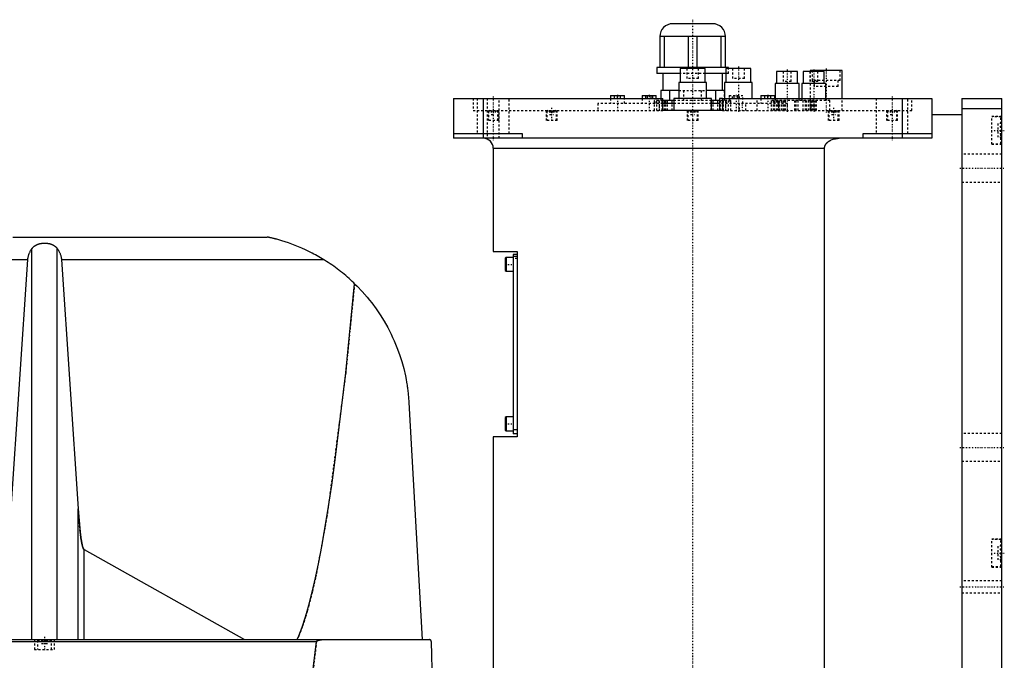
# Model space of a CAD drawing. Extents: x -706 to 156, y -136 to 715.
# Tile 5 of 5: x -337 to 156, y 106 to 428. Entities that reach past the tile are written whole.
import ezdxf

# ---------------------------------------------------------------- set-up
doc = ezdxf.new("R2010")
doc.units = 0
doc.linetypes.add('CENTER', pattern=[1.5, 0.45, -0.5, 0.05, -0.5])
doc.linetypes.add('DASHED', pattern=[2, 1, -1])
for name, color, linetype in [('AM_0', 7, 'CONTINUOUS'), ('AM_3', 7, 'DASHED'), ('AM_7', 7, 'CENTER')]:
    doc.layers.add(name, color=color, linetype=linetype)

msp = doc.modelspace()

# ---------------------------------------------------------------- linework, layer by layer
at = {"layer": 'AM_0', "color": 7, "linetype": 'CONTINUOUS'}
for p, q in [((10, 425.5), (-10, 425.5)), ((16.5, 419), (-16.5, 419)), ((-16.5, 419), (-16.5, 403.5)), ((-14.2, 403.5), (-14.2, 419)), ((-2.3, 419), (-2.3, 403.5)), ((2.3, 403.5), (2.3, 419)), ((14.2, 419), (14.2, 403.5)), ((16.5, 403.5), (16.5, 419)), ((-18, 403.5), (-18, 400.5)), ((18, 403.5), (-18, 403.5)), ((-6.26, 400.5), (-18, 400.5)), ((-15, 400.5), (-15, 392)), ((-6.25, 403), (-6.25, 396)), ((6.25, 403), (-6.25, 403)), ((6.25, 396), (6.25, 403)), ((16.67, 400.5), (6.26, 400.5)), ((15, 392), (15, 400.5)), ((16.67, 403), (16.67, 396)), ((29.17, 403), (16.67, 403)), ((18, 403), (18, 403.5)), ((29.17, 396), (29.17, 403)), ((42.13, 401.5), (42.13, 395.5)), ((52.63, 401.5), (42.13, 401.5)), ((52.63, 395.5), (52.63, 401.5)), ((55.47, 401.5), (55.47, 395.5)), ((65.97, 401.5), (55.47, 401.5)), ((59, 402), (59, 401.5)), ((75, 402), (59, 402)), ((65.97, 395.5), (65.97, 401.5)), ((75, 388), (75, 402)), ((-7, 396), (-7, 388)), ((7, 396), (-7, 396)), ((7, 388), (7, 396)), ((15.92, 396), (15.92, 388)), ((29.92, 396), (15.92, 396)), ((29.92, 388), (29.92, 396)), ((41.38, 395.5), (41.38, 388)), ((53.38, 395.5), (41.38, 395.5)), ((53.38, 388), (53.38, 395.5)), ((54.72, 395.5), (54.72, 388)), ((66.72, 395.5), (54.72, 395.5)), ((66.72, 388), (66.72, 395.5)), ((-7, 392), (-16, 392)), ((-16, 392), (-16, 388)), ((-11.49, 387), (-11.49, 392)), ((15.93, 392), (7, 392)), ((11.49, 392), (11.49, 387)), ((-120, 388), (-120, 368)), ((-120, 388), (-15, 388)), ((-105, 388), (-105, 368)), ((-41.17, 389.5), (-41.17, 388)), ((-41.17, 389.5), (-34.17, 389.5)), ((-34.17, 388), (-34.17, 389.5)), ((-25.25, 389.5), (-25.25, 388)), ((-25.25, 389.5), (-18.25, 389.5)), ((-18.25, 388), (-18.25, 389.5)), ((-9.51, 387), (-15.02, 387)), ((-9.5, 385.5), (-15.02, 385.5)), ((-15, 382), (-15, 388)), ((-9.5, 388), (-9.5, 382)), ((9.5, 388), (-9.5, 388)), ((9.5, 382), (9.5, 388)), ((13.42, 385.5), (9.5, 385.5)), ((13.43, 387), (9.51, 387)), ((13.42, 388), (13.42, 382)), ((15, 388), (13.42, 388)), ((15, 388), (120, 388)), ((15, 388), (15, 382)), ((34.17, 389.5), (34.17, 388)), ((34.17, 389.5), (41.17, 389.5)), ((41.17, 388), (41.17, 389.5)), ((105, 388), (105, 368)), ((120, 388), (120, 368)), ((135, 388), (155, 388)), ((135, 388), (135, 48)), ((155, 48), (155, 388)), ((15, 382), (-15, 382)), ((135, 383), (155, 383)), ((120, 380), (135, 380)), ((-120, 370.5), (-85.5, 370.5)), ((-85.5, 370.5), (-85.5, 368)), ((85.5, 368), (85.5, 370.5)), ((85.5, 370.5), (120, 370.5)), ((120, 368), (-120, 368)), ((-100, 363), (-100, 311.3)), ((-100, 363), (66.14, 363)), ((66.14, 68), (66.14, 363)), ((-340.94, 318.5), (-213.33, 318.5)), ((-331.34, 116.6), (-331.34, 312.71)), ((-318.66, 116.6), (-318.66, 312.71)), ((-100, 311.3), (-88, 311.3)), ((-88, 311.3), (-88, 218.3)), ((-392.03, 307.16), (-333.43, 307.16)), ((-341.83, 182.23), (-333.43, 307.16)), ((-316.57, 307.16), (-185.05, 307.16)), ((-316.57, 307.16), (-308.17, 182.23)), ((-93.6, 308.3), (-94, 307.9)), ((-94, 307.9), (-94, 301.7)), ((-90, 308.3), (-93.6, 308.3)), ((-93.6, 308.3), (-93.6, 301.3)), ((-90, 309.8), (-90, 219.8)), ((-88, 309.8), (-90, 309.8)), ((-88, 308.8), (-90, 308.8)), ((-94, 301.7), (-93.6, 301.3)), ((-93.6, 301.3), (-90, 301.3)), ((-142.34, 235.56), (-135.65, 116.6)), ((-93.6, 228.3), (-94, 227.9)), ((-94, 227.9), (-94, 221.7)), ((-90, 228.3), (-93.6, 228.3)), ((-93.6, 228.3), (-93.6, 221.3)), ((-100, 218.3), (-100, 25)), ((-88, 218.3), (-100, 218.3)), ((-94, 221.7), (-93.6, 221.3)), ((-93.6, 221.3), (-90, 221.3)), ((-88, 221.8), (-90, 221.8)), ((-88, 219.8), (-90, 219.8)), ((-308.17, 116.6), (-308.17, 182.23)), ((-305.15, 161.71), (-224.82, 116.6)), ((-305.15, 116.6), (-305.15, 161.71)), ((-702.45, 116.6), (-132.05, 116.6)), ((-404.88, 115.63), (-188.61, 115.63)), ((-128.96, 34.5), (-131.05, 115.63))]:
    msp.add_line(p, q, dxfattribs=at)
for points in [[(66.14, 363, 0), (66.14, 363.04, 0), (66.15, 363.13, 0), (66.15, 363.22, 0), (66.15, 363.26, 0), (66.16, 363.31, 0), (66.17, 363.4, 0), (66.18, 363.49, 0), (66.19, 363.58, 0), (66.21, 363.67, 0), (66.23, 363.76, 0), (66.24, 363.8, 0), (66.25, 363.85, 0), (66.28, 363.94, 0), (66.3, 364.02, 0), (66.33, 364.11, 0), (66.36, 364.2, 0), (66.4, 364.28, 0), (66.41, 364.32, 0), (66.43, 364.37, 0), (66.47, 364.45, 0), (66.5, 364.53, 0), (66.52, 364.57, 0), (66.54, 364.6, 0), (66.58, 364.68, 0), (66.62, 364.76, 0), (66.65, 364.79, 0), (66.67, 364.83, 0), (66.71, 364.91, 0), (66.76, 364.98, 0), (66.81, 365.06, 0), (66.86, 365.13, 0), (66.92, 365.21, 0), (66.94, 365.24, 0), (66.97, 365.28, 0), (67.03, 365.35, 0), (67.09, 365.42, 0), (67.15, 365.49, 0), (67.21, 365.56, 0), (67.27, 365.63, 0), (67.3, 365.67, 0), (67.33, 365.7, 0), (67.4, 365.77, 0), (67.46, 365.83, 0), (67.53, 365.89, 0), (67.6, 365.96, 0), (67.66, 366.02, 0), (67.7, 366.05, 0), (67.73, 366.08, 0), (67.8, 366.13, 0), (67.87, 366.19, 0), (67.93, 366.24, 0), (68, 366.29, 0), (68.07, 366.35, 0), (68.11, 366.37, 0), (68.14, 366.4, 0), (68.21, 366.45, 0), (68.29, 366.5, 0), (68.36, 366.55, 0), (68.44, 366.6, 0), (68.51, 366.65, 0), (68.55, 366.67, 0), (68.59, 366.7, 0), (68.67, 366.74, 0), (68.75, 366.79, 0), (68.79, 366.81, 0), (68.83, 366.84, 0), (68.91, 366.88, 0), (68.99, 366.93, 0), (69.03, 366.95, 0), (69.07, 366.97, 0), (69.16, 367.01, 0), (69.24, 367.05, 0), (69.53, 367.19, 0), (70.04, 367.4, 0), (70.53, 367.56, 0), (71.05, 367.7, 0), (71.59, 367.82, 0), (71.86, 367.87, 0), (72.14, 367.91, 0), (72.69, 367.97, 0), (73.23, 368, 0), (73.48, 368, 0)], [(-185.05, 307.16, 0), (-185.83, 307.64, 0), (-187.44, 308.58, 0), (-189.09, 309.5, 0), (-189.92, 309.95, 0), (-190.77, 310.4, 0), (-192.47, 311.26, 0), (-194.2, 312.08, 0), (-195.93, 312.87, 0), (-197.66, 313.61, 0), (-199.37, 314.3, 0), (-200.23, 314.63, 0), (-201.07, 314.95, 0), (-202.74, 315.54, 0), (-204.36, 316.09, 0), (-205.96, 316.59, 0), (-207.62, 317.08, 0), (-208.6, 317.35, 0), (-208.87, 317.42, 0), (-209.14, 317.5, 0), (-209.28, 317.53, 0), (-209.41, 317.57, 0), (-209.68, 317.64, 0), (-209.94, 317.7, 0), (-210.07, 317.74, 0), (-210.2, 317.77, 0), (-210.46, 317.83, 0), (-210.71, 317.9, 0), (-210.83, 317.93, 0), (-210.95, 317.96, 0), (-211.19, 318.01, 0), (-211.42, 318.07, 0), (-211.65, 318.12, 0), (-211.86, 318.17, 0), (-212.07, 318.22, 0), (-212.18, 318.24, 0), (-212.28, 318.27, 0), (-212.48, 318.31, 0), (-212.67, 318.36, 0), (-212.78, 318.38, 0), (-212.8, 318.39, 0), (-212.83, 318.39, 0), (-212.84, 318.39, 0), (-212.86, 318.4, 0), (-212.89, 318.4, 0), (-212.91, 318.41, 0), (-212.94, 318.41, 0), (-212.96, 318.42, 0), (-212.99, 318.42, 0), (-213, 318.43, 0), (-213.01, 318.43, 0), (-213.03, 318.44, 0), (-213.05, 318.44, 0), (-213.07, 318.44, 0), (-213.1, 318.45, 0), (-213.12, 318.45, 0), (-213.13, 318.46, 0), (-213.13, 318.46, 0), (-213.15, 318.46, 0), (-213.17, 318.47, 0), (-213.18, 318.47, 0), (-213.19, 318.47, 0), (-213.2, 318.47, 0), (-213.22, 318.48, 0), (-213.22, 318.48, 0), (-213.23, 318.48, 0), (-213.24, 318.48, 0), (-213.26, 318.48, 0), (-213.27, 318.49, 0), (-213.28, 318.49, 0), (-213.29, 318.49, 0), (-213.29, 318.49, 0), (-213.3, 318.49, 0), (-213.3, 318.49, 0), (-213.31, 318.5, 0), (-213.32, 318.5, 0), (-213.32, 318.5, 0), (-213.33, 318.5, 0), (-213.33, 318.5, 0), (-213.33, 318.5, 0), (-213.33, 318.5, 0), (-213.33, 318.5, 0), (-213.33, 318.5, 0)], [(-333.43, 307.16, 0), (-333.42, 307.32, 0), (-333.39, 307.65, 0), (-333.34, 307.97, 0), (-333.32, 308.13, 0), (-333.29, 308.3, 0), (-333.22, 308.62, 0), (-333.15, 308.94, 0), (-333.06, 309.26, 0), (-332.97, 309.57, 0), (-332.86, 309.89, 0), (-332.8, 310.04, 0), (-332.74, 310.2, 0), (-332.61, 310.51, 0), (-332.48, 310.81, 0), (-332.33, 311.11, 0), (-332.17, 311.41, 0), (-332, 311.71, 0), (-331.92, 311.86, 0), (-331.83, 312, 0), (-331.64, 312.29, 0), (-331.44, 312.57, 0), (-331.34, 312.71, 0)], [(-331.34, 312.71, 0), (-331.3, 312.76, 0), (-331.23, 312.86, 0), (-331.15, 312.95, 0), (-331.11, 313, 0), (-331.07, 313.05, 0), (-330.99, 313.14, 0), (-330.91, 313.24, 0), (-330.82, 313.33, 0), (-330.73, 313.42, 0), (-330.63, 313.51, 0), (-330.59, 313.56, 0), (-330.54, 313.6, 0), (-330.44, 313.69, 0), (-330.34, 313.77, 0), (-330.24, 313.85, 0), (-330.14, 313.93, 0), (-330.03, 314.01, 0), (-329.98, 314.05, 0), (-329.93, 314.09, 0), (-329.82, 314.16, 0), (-329.71, 314.23, 0), (-329.66, 314.26, 0), (-329.6, 314.3, 0), (-329.49, 314.36, 0), (-329.39, 314.42, 0), (-329.33, 314.45, 0), (-329.28, 314.48, 0), (-329.17, 314.54, 0), (-329.05, 314.59, 0), (-328.94, 314.65, 0), (-328.82, 314.7, 0), (-328.7, 314.75, 0), (-328.64, 314.78, 0), (-328.58, 314.8, 0), (-328.46, 314.85, 0), (-328.33, 314.9, 0), (-328.21, 314.94, 0), (-328.08, 314.99, 0), (-327.95, 315.03, 0), (-327.88, 315.05, 0), (-327.81, 315.07, 0), (-327.68, 315.1, 0), (-327.55, 315.14, 0), (-327.41, 315.17, 0), (-327.28, 315.2, 0), (-327.14, 315.23, 0), (-327.07, 315.25, 0), (-327, 315.26, 0), (-326.86, 315.28, 0), (-326.72, 315.31, 0), (-326.59, 315.33, 0), (-326.45, 315.35, 0), (-326.31, 315.37, 0), (-326.24, 315.37, 0), (-326.17, 315.38, 0), (-326.03, 315.4, 0), (-325.89, 315.41, 0), (-325.75, 315.42, 0), (-325.61, 315.43, 0), (-325.47, 315.43, 0), (-325.41, 315.44, 0), (-325.34, 315.44, 0), (-325.2, 315.44, 0), (-325.07, 315.44, 0), (-325, 315.44, 0), (-324.93, 315.44, 0), (-324.8, 315.44, 0), (-324.66, 315.44, 0), (-324.59, 315.44, 0), (-324.53, 315.43, 0), (-324.39, 315.43, 0), (-324.25, 315.42, 0), (-324.11, 315.41, 0), (-323.97, 315.4, 0), (-323.83, 315.38, 0), (-323.76, 315.37, 0), (-323.69, 315.37, 0), (-323.55, 315.35, 0), (-323.41, 315.33, 0), (-323.28, 315.31, 0), (-323.14, 315.28, 0), (-323, 315.26, 0), (-322.93, 315.25, 0), (-322.86, 315.23, 0), (-322.72, 315.2, 0), (-322.59, 315.17, 0), (-322.45, 315.14, 0), (-322.32, 315.1, 0), (-322.19, 315.07, 0), (-322.12, 315.05, 0), (-322.05, 315.03, 0), (-321.92, 314.99, 0), (-321.79, 314.94, 0), (-321.67, 314.9, 0), (-321.54, 314.85, 0), (-321.42, 314.8, 0), (-321.36, 314.78, 0), (-321.3, 314.75, 0), (-321.18, 314.7, 0), (-321.06, 314.65, 0), (-320.95, 314.59, 0), (-320.83, 314.54, 0), (-320.72, 314.48, 0), (-320.67, 314.45, 0), (-320.61, 314.42, 0), (-320.51, 314.36, 0), (-320.4, 314.3, 0), (-320.34, 314.26, 0), (-320.29, 314.23, 0), (-320.18, 314.16, 0), (-320.07, 314.09, 0), (-320.02, 314.05, 0), (-319.97, 314.01, 0), (-319.86, 313.93, 0), (-319.76, 313.85, 0), (-319.66, 313.77, 0), (-319.56, 313.69, 0), (-319.46, 313.6, 0), (-319.41, 313.56, 0), (-319.37, 313.51, 0), (-319.27, 313.42, 0), (-319.18, 313.33, 0), (-319.09, 313.24, 0), (-319.01, 313.14, 0), (-318.93, 313.05, 0), (-318.89, 313, 0), (-318.85, 312.95, 0), (-318.77, 312.86, 0), (-318.7, 312.76, 0), (-318.66, 312.71, 0)], [(-318.66, 312.71, 0), (-318.56, 312.57, 0), (-318.36, 312.29, 0), (-318.17, 312, 0), (-318.08, 311.86, 0), (-318, 311.71, 0), (-317.83, 311.41, 0), (-317.67, 311.11, 0), (-317.52, 310.81, 0), (-317.39, 310.51, 0), (-317.26, 310.2, 0), (-317.2, 310.04, 0), (-317.14, 309.89, 0), (-317.03, 309.57, 0), (-316.94, 309.26, 0), (-316.85, 308.94, 0), (-316.78, 308.62, 0), (-316.71, 308.3, 0), (-316.68, 308.13, 0), (-316.66, 307.97, 0), (-316.61, 307.65, 0), (-316.58, 307.32, 0), (-316.57, 307.16, 0)], [(-169.53, 295.09, 0), (-169.92, 295.47, 0), (-170.71, 296.22, 0), (-171.52, 296.97, 0), (-171.92, 297.33, 0), (-172.33, 297.7, 0), (-173.15, 298.42, 0), (-173.98, 299.14, 0), (-174.82, 299.84, 0), (-175.67, 300.53, 0), (-176.53, 301.21, 0), (-176.96, 301.55, 0), (-177.39, 301.89, 0), (-178.26, 302.55, 0), (-179.14, 303.2, 0), (-180.03, 303.84, 0), (-180.93, 304.47, 0), (-181.83, 305.08, 0), (-182.28, 305.39, 0), (-182.74, 305.69, 0), (-183.66, 306.29, 0), (-184.58, 306.87, 0), (-185.05, 307.16, 0)], [(-198.33, 116.6, 0), (-197.49, 118.52, 0), (-195.8, 122.91, 0), (-194.12, 128.01, 0), (-193.28, 130.82, 0), (-192.45, 133.82, 0), (-190.78, 140.33, 0), (-189.13, 147.55, 0), (-187.48, 155.47, 0), (-185.84, 164.08, 0), (-184.22, 173.39, 0), (-183.41, 178.3, 0), (-182.61, 183.38, 0), (-181.01, 194.05, 0), (-179.42, 205.39, 0), (-174, 250.31, 0), (-169.53, 295.09, 0)], [(-169.53, 295.09, 0), (-168.22, 293.79, 0), (-165.68, 291.12, 0), (-163.25, 288.34, 0), (-162.07, 286.91, 0), (-160.93, 285.46, 0), (-158.74, 282.49, 0), (-156.67, 279.43, 0), (-154.72, 276.3, 0), (-152.91, 273.09, 0), (-151.24, 269.81, 0), (-150.45, 268.14, 0), (-149.7, 266.46, 0), (-148.3, 263.06, 0), (-147.03, 259.6, 0), (-145.91, 256.08, 0), (-144.93, 252.5, 0), (-144.09, 248.86, 0), (-143.73, 247.01, 0), (-143.67, 246.71, 0), (-143.56, 246.09, 0), (-143.45, 245.46, 0), (-143.4, 245.15, 0), (-143.35, 244.84, 0), (-143.25, 244.21, 0), (-143.16, 243.59, 0), (-143.07, 242.96, 0), (-142.98, 242.33, 0), (-142.9, 241.69, 0), (-142.86, 241.37, 0), (-142.82, 241.06, 0), (-142.75, 240.42, 0), (-142.68, 239.78, 0), (-142.62, 239.13, 0), (-142.56, 238.49, 0), (-142.5, 237.84, 0), (-142.47, 237.52, 0), (-142.45, 237.19, 0), (-142.4, 236.54, 0), (-142.36, 235.89, 0), (-142.34, 235.56, 0)], [(-308.17, 182.23, 0), (-307.73, 176.38, 0), (-307.17, 170.69, 0), (-307.01, 169.31, 0), (-306.84, 168.04, 0), (-306.76, 167.44, 0), (-306.67, 166.88, 0), (-306.5, 165.83, 0), (-306.32, 164.9, 0), (-306.15, 164.08, 0), (-305.97, 163.38, 0), (-305.79, 162.8, 0), (-305.7, 162.56, 0), (-305.68, 162.52, 0), (-305.65, 162.44, 0), (-305.62, 162.37, 0), (-305.61, 162.34, 0), (-305.59, 162.31, 0), (-305.56, 162.24, 0), (-305.53, 162.18, 0), (-305.5, 162.13, 0), (-305.47, 162.07, 0), (-305.44, 162.02, 0), (-305.43, 162, 0), (-305.41, 161.98, 0), (-305.38, 161.93, 0), (-305.35, 161.89, 0), (-305.32, 161.85, 0), (-305.29, 161.82, 0), (-305.26, 161.79, 0), (-305.25, 161.78, 0), (-305.23, 161.76, 0), (-305.21, 161.75, 0), (-305.21, 161.74, 0), (-305.2, 161.74, 0), (-305.2, 161.74, 0), (-305.2, 161.74, 0), (-305.19, 161.73, 0), (-305.19, 161.73, 0), (-305.18, 161.73, 0), (-305.18, 161.72, 0), (-305.17, 161.72, 0), (-305.17, 161.72, 0), (-305.17, 161.72, 0), (-305.16, 161.71, 0), (-305.16, 161.71, 0), (-305.15, 161.71, 0)], [(-191.63, 90.92, 0), (-188.61, 115.63, 0)], [(-188.61, 115.63, 0), (-188.61, 115.63, 0), (-188.61, 115.64, 0), (-188.61, 115.64, 0), (-188.61, 115.65, 0), (-188.61, 115.65, 0), (-188.6, 115.65, 0), (-188.6, 115.66, 0), (-188.6, 115.67, 0), (-188.6, 115.67, 0), (-188.6, 115.68, 0), (-188.6, 115.68, 0), (-188.6, 115.68, 0), (-188.59, 115.69, 0), (-188.59, 115.7, 0), (-188.59, 115.7, 0), (-188.59, 115.71, 0), (-188.58, 115.71, 0), (-188.58, 115.72, 0), (-188.58, 115.72, 0), (-188.58, 115.73, 0), (-188.58, 115.73, 0), (-188.57, 115.73, 0), (-188.57, 115.74, 0), (-188.57, 115.74, 0), (-188.57, 115.75, 0), (-188.56, 115.75, 0), (-188.56, 115.75, 0), (-188.56, 115.76, 0), (-188.55, 115.76, 0), (-188.55, 115.77, 0), (-188.55, 115.77, 0), (-188.54, 115.78, 0), (-188.54, 115.78, 0), (-188.54, 115.78, 0), (-188.54, 115.79, 0), (-188.53, 115.79, 0), (-188.52, 115.81, 0), (-188.49, 115.84, 0), (-188.47, 115.86, 0), (-188.44, 115.88, 0), (-188.42, 115.9, 0), (-188.41, 115.91, 0), (-188.38, 115.93, 0), (-188.35, 115.95, 0), (-188.31, 115.97, 0), (-188.28, 115.99, 0), (-188.25, 116.01, 0), (-188.23, 116.02, 0), (-188.21, 116.03, 0), (-188.18, 116.05, 0), (-188.15, 116.06, 0), (-188.13, 116.07, 0), (-188.11, 116.08, 0), (-188.08, 116.09, 0), (-188.04, 116.11, 0), (-188.03, 116.11, 0), (-188.01, 116.12, 0), (-187.98, 116.13, 0), (-187.94, 116.15, 0), (-187.83, 116.19, 0), (-187.62, 116.26, 0), (-187.41, 116.31, 0), (-187.19, 116.36, 0), (-186.97, 116.41, 0), (-186.85, 116.43, 0), (-186.74, 116.45, 0), (-186.51, 116.48, 0), (-186.29, 116.51, 0), (-186.06, 116.54, 0), (-185.83, 116.56, 0), (-185.61, 116.58, 0), (-185.5, 116.58, 0), (-185.38, 116.59, 0), (-185.17, 116.6, 0), (-184.95, 116.6, 0), (-184.85, 116.6, 0)], [(-131.05, 115.63, 0), (-131.05, 115.63, 0), (-131.05, 115.63, 0), (-131.05, 115.64, 0), (-131.05, 115.64, 0), (-131.05, 115.64, 0), (-131.05, 115.65, 0), (-131.05, 115.66, 0), (-131.05, 115.66, 0), (-131.05, 115.67, 0), (-131.05, 115.67, 0), (-131.05, 115.67, 0), (-131.05, 115.68, 0), (-131.05, 115.68, 0), (-131.05, 115.69, 0), (-131.05, 115.69, 0), (-131.05, 115.7, 0), (-131.06, 115.7, 0), (-131.06, 115.71, 0), (-131.06, 115.71, 0), (-131.06, 115.71, 0), (-131.06, 115.72, 0), (-131.06, 115.72, 0), (-131.06, 115.73, 0), (-131.06, 115.73, 0), (-131.06, 115.74, 0), (-131.06, 115.74, 0), (-131.06, 115.74, 0), (-131.06, 115.75, 0), (-131.06, 115.75, 0), (-131.06, 115.76, 0), (-131.06, 115.76, 0), (-131.06, 115.77, 0), (-131.06, 115.77, 0), (-131.06, 115.77, 0), (-131.07, 115.78, 0), (-131.07, 115.78, 0), (-131.07, 115.8, 0), (-131.08, 115.82, 0), (-131.08, 115.85, 0), (-131.09, 115.87, 0), (-131.09, 115.88, 0), (-131.09, 115.89, 0), (-131.1, 115.92, 0), (-131.11, 115.94, 0), (-131.12, 115.96, 0), (-131.12, 115.98, 0), (-131.13, 116, 0), (-131.14, 116.01, 0), (-131.14, 116.01, 0), (-131.15, 116.03, 0), (-131.16, 116.05, 0), (-131.16, 116.06, 0), (-131.17, 116.07, 0), (-131.17, 116.08, 0), (-131.18, 116.1, 0), (-131.19, 116.1, 0), (-131.19, 116.11, 0), (-131.2, 116.13, 0), (-131.21, 116.14, 0), (-131.24, 116.18, 0), (-131.29, 116.25, 0), (-131.34, 116.31, 0), (-131.4, 116.36, 0), (-131.46, 116.41, 0), (-131.49, 116.43, 0), (-131.52, 116.45, 0), (-131.58, 116.48, 0), (-131.64, 116.51, 0), (-131.71, 116.54, 0), (-131.77, 116.56, 0), (-131.83, 116.58, 0), (-131.86, 116.58, 0), (-131.89, 116.59, 0), (-131.96, 116.6, 0), (-132.02, 116.6, 0), (-132.05, 116.6, 0)]]:
    msp.add_polyline3d(points, dxfattribs=at)
for centre, radius, start, end in [((-10, 419), 6.5, 90, 180), ((10, 419), 6.5, 0, 90), ((-105, 363), 5, 0, 90)]:
    msp.add_arc(centre, radius, start, end, dxfattribs=at)
at = {"layer": 'AM_3', "color": 6, "linetype": 'DASHED'}
for p, q in [((6.26, 400.5), (-6.26, 400.5)), ((-3, 403), (-3, 398)), ((3, 398), (3, 403)), ((18, 400.5), (16.67, 400.5)), ((18, 400.5), (18, 403)), ((19.92, 403), (19.92, 398)), ((25.92, 398), (25.92, 403)), ((45.38, 401.5), (45.38, 396.5)), ((49.38, 396.5), (49.38, 401.5)), ((58.72, 401.5), (58.72, 396.5)), ((59, 401.5), (59, 382)), ((60, 402), (60, 397)), ((62.72, 396.5), (62.72, 401.5)), ((74, 397), (74, 402)), ((3, 398), (-3, 398)), ((25.92, 398), (19.92, 398)), ((49.38, 396.5), (45.38, 396.5)), ((62.72, 396.5), (58.72, 396.5)), ((74, 397), (60, 397)), ((61, 397), (61, 394)), ((73, 394), (73, 397)), ((-7, 392), (7, 392)), ((-4.51, 392), (-4.51, 387)), ((4.51, 387), (4.51, 392)), ((16, 392), (15.93, 392)), ((16, 387), (16, 392)), ((73, 394), (61, 394)), ((-110, 388), (-110, 382)), ((-108, 388), (-108, 370.5)), ((-103, 388), (-103, 368)), ((-97, 368), (-97, 388)), ((-92, 370.5), (-92, 388)), ((-47.5, 385.5), (-47.5, 382)), ((-15.02, 385.5), (-47.5, 385.5)), ((-41.17, 388), (-41.17, 385.5)), ((-39.17, 388), (-39.17, 389.5)), ((-37.67, 388), (-37.67, 389.5)), ((-36.17, 388), (-36.17, 389.5)), ((-34.17, 385.5), (-34.17, 388)), ((-25.25, 388), (-25.25, 385.5)), ((-23.48, 388), (-23.48, 389.5)), ((-22.62, 388), (-22.62, 389.5)), ((-20.88, 388), (-20.88, 389.5)), ((-20.02, 388), (-20.02, 389.5)), ((-15.02, 387), (-19.15, 387)), ((-19.15, 382), (-19.15, 387)), ((-18.25, 385.5), (-18.25, 388)), ((-18.05, 387), (-18.05, 382)), ((-17, 387), (-17, 385.5)), ((-16.65, 382), (-16.65, 387)), ((-16, 388), (-16, 387)), ((-15.25, 382), (-15.25, 387)), ((-14.15, 382), (-14.15, 387)), ((-13.7, 387), (-13.7, 382)), ((-13.62, 382), (-13.62, 387)), ((-12.62, 382), (-12.62, 387)), ((-10.3, 382), (-10.3, 387)), ((9.51, 387), (-9.51, 387)), ((9.5, 385.5), (-9.5, 385.5)), ((-9.3, 382), (-9.3, 387)), ((9.3, 382), (9.3, 387)), ((10.3, 382), (10.3, 387)), ((12.62, 382), (12.62, 387)), ((47.5, 385.5), (13.42, 385.5)), ((19.15, 387), (13.43, 387)), ((13.62, 382), (13.62, 387)), ((13.7, 382), (13.7, 387)), ((14.15, 382), (14.15, 387)), ((15.25, 387), (15.25, 382)), ((16.65, 382), (16.65, 387)), ((17, 385.5), (17, 387)), ((18.05, 382), (18.05, 387)), ((18.25, 389.5), (18.25, 385.5)), ((18.25, 389.5), (25.25, 389.5)), ((19.15, 382), (19.15, 387)), ((20.02, 388), (20.02, 389.5)), ((20.88, 388), (20.88, 389.5)), ((22.62, 388), (22.62, 389.5)), ((23.35, 385.5), (23.35, 382)), ((23.48, 388), (23.48, 389.5)), ((25.25, 385.5), (25.25, 389.5)), ((26.65, 382), (26.65, 385.5)), ((32.42, 382), (32.42, 388)), ((34.17, 388), (34.17, 385.5)), ((36.17, 388), (36.17, 389.5)), ((37.67, 388), (37.67, 389.5)), ((39.17, 388), (39.17, 389.5)), ((39.38, 387), (39.38, 382)), ((68.72, 387), (39.38, 387)), ((40.58, 382), (40.58, 387)), ((41.08, 382), (41.08, 387)), ((41.17, 385.5), (41.17, 388)), ((41.38, 388), (41.38, 387)), ((41.89, 387), (41.89, 382)), ((42.79, 382), (42.79, 387)), ((42.97, 387), (42.97, 382)), ((43.68, 382), (43.68, 387)), ((43.77, 382), (43.77, 387)), ((43.79, 382), (43.79, 387)), ((44.69, 382), (44.69, 387)), ((45.5, 382), (45.5, 387)), ((46, 382), (46, 387)), ((46.56, 382), (46.56, 387)), ((47.5, 382), (47.5, 385.5)), ((51.22, 382), (51.22, 387)), ((51.86, 382), (51.86, 387)), ((52.72, 387), (52.72, 382)), ((53.38, 387), (53.38, 388)), ((54.72, 388), (54.72, 387)), ((55.38, 382), (55.38, 387)), ((55.41, 382), (55.41, 387)), ((56.65, 382), (56.65, 387)), ((57.15, 382), (57.15, 387)), ((57.96, 387), (57.96, 382)), ((58.86, 382), (58.86, 387)), ((59.58, 382), (59.58, 387)), ((59.86, 382), (59.86, 387)), ((60.6, 382), (60.6, 387)), ((60.76, 382), (60.76, 387)), ((61.39, 382), (61.39, 387)), ((61.57, 382), (61.57, 387)), ((62.07, 382), (62.07, 387)), ((66.72, 387), (66.72, 388)), ((68.72, 382), (68.72, 387)), ((75, 382), (75, 388)), ((92, 388), (92, 370.5)), ((108, 370.5), (108, 388)), ((110, 382), (110, 388)), ((-110, 382), (-15, 382)), ((-102.75, 382), (-102.75, 377)), ((-101.95, 382), (-102.35, 381.6)), ((-102.35, 381.6), (-102.35, 377)), ((-97.65, 381.6), (-102.35, 381.6)), ((-101, 382), (-101, 380)), ((-100, 382), (-100, 380)), ((-99, 382), (-99, 380)), ((-97.65, 381.6), (-98.05, 382)), ((-97.65, 377), (-97.65, 381.6)), ((-97.25, 377), (-97.25, 382)), ((-73.46, 382), (-73.46, 377)), ((-72.66, 382), (-73.06, 381.6)), ((-73.06, 381.6), (-73.06, 377)), ((-68.36, 381.6), (-73.06, 381.6)), ((-71.83, 382), (-71.83, 380)), ((-71.53, 382), (-71.53, 380)), ((-71.01, 382), (-71.01, 380)), ((-70.41, 382), (-70.41, 380)), ((-69.89, 382), (-69.89, 380)), ((-69.6, 382), (-69.6, 380)), ((-68.36, 381.6), (-68.76, 382)), ((-68.36, 377), (-68.36, 381.6)), ((-67.96, 377), (-67.96, 382)), ((-2.75, 382), (-2.75, 377)), ((-1.95, 382), (-2.35, 381.6)), ((-2.35, 381.6), (-2.35, 377)), ((2.35, 381.6), (-2.35, 381.6)), ((-1.15, 382), (-1.15, 380)), ((-0.58, 382), (-0.58, 380)), ((0.58, 382), (0.58, 380)), ((1.15, 382), (1.15, 380)), ((2.35, 381.6), (1.95, 382)), ((2.35, 377), (2.35, 381.6)), ((2.75, 377), (2.75, 382)), ((15, 382), (110, 382)), ((67.96, 382), (67.96, 377)), ((68.76, 382), (68.36, 381.6)), ((68.36, 381.6), (68.36, 377)), ((73.06, 381.6), (68.36, 381.6)), ((69.6, 382), (69.6, 380)), ((69.89, 382), (69.89, 380)), ((70.41, 382), (70.41, 380)), ((71.01, 382), (71.01, 380)), ((71.53, 382), (71.53, 380)), ((71.83, 382), (71.83, 380)), ((73.06, 381.6), (72.66, 382)), ((73.06, 377), (73.06, 381.6)), ((73.46, 377), (73.46, 382)), ((97.25, 382), (97.25, 377)), ((98.05, 382), (97.65, 381.6)), ((97.65, 381.6), (97.65, 377)), ((102.35, 381.6), (97.65, 381.6)), ((99, 382), (99, 380)), ((100, 382), (100, 380)), ((101, 382), (101, 380)), ((102.35, 381.6), (101.95, 382)), ((102.35, 377), (102.35, 381.6)), ((102.75, 377), (102.75, 382)), ((-97.25, 377), (-102.75, 377)), ((-101, 380), (-99, 380)), ((-67.96, 377), (-73.46, 377)), ((-71.83, 380), (-69.6, 380)), ((2.75, 377), (-2.75, 377)), ((-1.15, 380), (1.15, 380)), ((73.46, 377), (67.96, 377)), ((69.6, 380), (71.83, 380)), ((102.75, 377), (97.25, 377)), ((99, 380), (101, 380)), ((155, 379), (150, 379)), ((150, 365), (150, 379)), ((154.6, 378.75), (150, 378.75)), ((155, 375.46), (153, 375.46)), ((153, 375.46), (153, 368.54)), ((155, 378.35), (154.6, 378.75)), ((154.6, 365.25), (154.6, 378.75)), ((155, 373.73), (153, 373.73)), ((155, 370.27), (153, 370.27)), ((155, 368.54), (153, 368.54)), ((154.6, 365.25), (155, 365.65)), ((150, 365.25), (154.6, 365.25)), ((150, 365), (155, 365)), ((155, 360), (135, 360)), ((135, 346), (155, 346)), ((-88, 307.8), (-90, 307.8)), ((155, 220), (135, 220)), ((135, 206), (155, 206)), ((155, 167), (150, 167)), ((150, 153), (150, 167)), ((154.6, 166.75), (150, 166.75)), ((155, 163.46), (153, 163.46)), ((153, 163.46), (153, 156.54)), ((155, 166.35), (154.6, 166.75)), ((154.6, 153.25), (154.6, 166.75)), ((155, 161.73), (153, 161.73)), ((155, 158.27), (153, 158.27)), ((150, 153.25), (154.6, 153.25)), ((155, 156.54), (153, 156.54)), ((154.6, 153.25), (155, 153.65)), ((150, 153), (155, 153)), ((155, 146), (135, 146)), ((135, 140), (155, 140)), ((-330, 116.6), (-330, 111.6)), ((-328.1, 116.6), (-328.5, 116.2)), ((-328.5, 116.2), (-328.5, 111.6)), ((-328.5, 116.2), (-321.5, 116.2)), ((-326.5, 116.6), (-326.5, 114.6)), ((-326.5, 114.6), (-323.5, 114.6)), ((-325, 116.6), (-325, 114.6)), ((-323.5, 116.6), (-323.5, 114.6)), ((-321.5, 116.2), (-321.9, 116.6)), ((-321.5, 111.6), (-321.5, 116.2)), ((-320, 111.6), (-320, 116.6)), ((-330, 111.6), (-320, 111.6))]:
    msp.add_line(p, q, dxfattribs=at)
for points in [[(-169.53, 295.09, 0), (-174, 250.31, 0), (-183.41, 178.3, 0), (-189.13, 147.55, 0), (-190.78, 140.33, 0), (-192.45, 133.82, 0), (-193.28, 130.82, 0), (-194.12, 128.01, 0), (-195.8, 122.91, 0), (-197.49, 118.52, 0), (-198.33, 116.6, 0)], [(-305.15, 161.71, 0), (-305.16, 161.71, 0), (-305.16, 161.71, 0), (-305.17, 161.72, 0), (-305.17, 161.72, 0), (-305.17, 161.72, 0), (-305.18, 161.72, 0), (-305.18, 161.73, 0), (-305.19, 161.73, 0), (-305.19, 161.73, 0), (-305.2, 161.74, 0), (-305.2, 161.74, 0), (-305.2, 161.74, 0), (-305.21, 161.74, 0), (-305.21, 161.75, 0), (-305.23, 161.76, 0), (-305.25, 161.78, 0), (-305.26, 161.79, 0), (-305.29, 161.82, 0), (-305.32, 161.85, 0), (-305.35, 161.89, 0), (-305.38, 161.93, 0), (-305.41, 161.98, 0), (-305.43, 162, 0), (-305.44, 162.02, 0), (-305.47, 162.07, 0), (-305.5, 162.13, 0), (-305.53, 162.18, 0), (-305.56, 162.24, 0), (-305.59, 162.31, 0), (-305.61, 162.34, 0), (-305.62, 162.37, 0), (-305.65, 162.44, 0), (-305.68, 162.52, 0), (-305.7, 162.56, 0), (-305.71, 162.6, 0), (-305.74, 162.68, 0), (-305.77, 162.76, 0), (-305.79, 162.8, 0), (-305.8, 162.85, 0), (-305.83, 162.94, 0), (-305.86, 163.03, 0), (-305.97, 163.38, 0), (-306.15, 164.08, 0), (-306.32, 164.9, 0), (-306.5, 165.83, 0), (-306.67, 166.88, 0), (-306.76, 167.44, 0), (-306.84, 168.04, 0), (-307.01, 169.31, 0), (-307.17, 170.69, 0), (-307.73, 176.38, 0), (-308.17, 182.23, 0)], [(-188.61, 115.63, 0), (-191.63, 90.92, 0)]]:
    msp.add_polyline3d(points, dxfattribs=at)
at = {"layer": 'AM_7', "color": 4, "linetype": 'CENTER'}
for p, q in [((0, 427.5), (0, -18.4)), ((22.92, 404.05), (22.92, 380.95)), ((47.38, 402.48), (47.38, 381.02)), ((60.72, 402.48), (60.72, 381.02)), ((67, 403), (67, 381)), ((-100, 389), (-100, 367)), ((-37.67, 389.88), (-37.67, 381.62)), ((-21.75, 389.88), (-21.75, 381.62)), ((-16.65, 381.75), (-16.65, 387.25)), ((16.65, 381.75), (16.65, 387.25)), ((21.75, 389.88), (21.75, 381.62)), ((25, 381.82), (25, 385.68)), ((37.67, 389.88), (37.67, 381.62)), ((43.29, 381.75), (43.29, 387.25)), ((59.36, 381.75), (59.36, 387.25)), ((100, 389), (100, 367)), ((-70.71, 383.3), (-70.71, 376.7)), ((70.71, 383.3), (70.71, 376.7)), ((149.7, 372), (156.3, 372)), ((134, 353), (156, 353)), ((-94.2, 304.8), (-89.8, 304.8)), ((-94.2, 224.8), (-89.8, 224.8)), ((134, 213), (156, 213)), ((149.7, 160), (156.3, 160)), ((134, 143), (156, 143)), ((-325, 117.9), (-325, 111.3))]:
    msp.add_line(p, q, dxfattribs=at)

doc.saveas('drawing.dxf')
